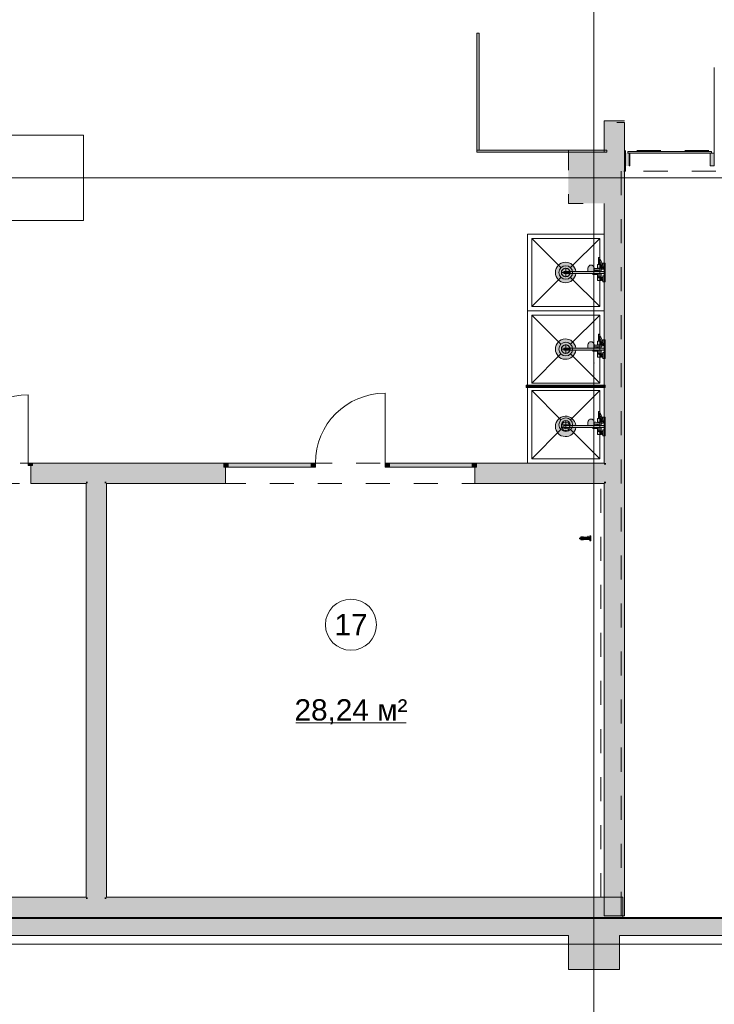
# Model space of a CAD drawing. Header units: millimetres. Extents: x -14761 to 157739, y -22400 to 107990.
# Tile 139 of 256: x 110249 to 118415, y 8292 to 19858. Entities that reach past the tile are written whole.
import ezdxf

# ---------------------------------------------------------------- set-up
doc = ezdxf.new("R2010")
doc.units = ezdxf.units.MM
doc.header["$MEASUREMENT"] = 0
doc.linetypes.add('Штриховая', pattern=[564.444447, 282.222223, -282.222223])
for name, color, linetype in [('Интерьер - конструкции мебели', 7, 'Continuous'), ('Интерьер - Оборудование', 7, 'Continuous'), ('Интерьер - Сантехника', 7, 'Continuous'), ('Конструктив - ГКЛ', 7, 'Continuous'), ('Конструктив - Колонны', 7, 'Continuous'), ('Конструктив - Навесные Стены', 7, 'Continuous'), ('Конструктив - Стены Блок 200 нов', 7, 'Continuous'), ('Конструктив - Стены Внутр сущ.', 7, 'Continuous'), ('Элемент Модели - Зона', 7, 'Continuous'), ('Элемент Модели - Оси', 7, 'Continuous')]:
    doc.layers.add(name, color=color, linetype=linetype)
doc.styles.add('СГЕНЕРИР_СТИЛЬ_1', font='txt')

msp = doc.modelspace()

# ---------------------------------------------------------------- hatches: boundary and pattern name
at = {"layer": 'Интерьер - Оборудование', "linetype": 'Continuous', "lineweight": 0, "true_color": 0x7f7f7f}
for points in [[(115625, 19700), (115625, 18325), (115650, 18325), (115650, 19700)], [(115625, 18325), (115625, 18300), (117150, 18300), (117150, 18325)]]:
    msp.add_hatch(color=8, dxfattribs=at).paths.add_polyline_path(points)
at = {"layer": 'Интерьер - Оборудование', "linetype": 'Continuous', "lineweight": 0, "true_color": 0xe5e5e5}
h = msp.add_hatch(color=254, dxfattribs=at)
h.paths.add_polyline_path([(116786, 16876), (116985, 16876), (116985, 16875), (116985, 16871), (116985, 16868), (116985, 16865), (116985, 16864), (116985, 16863), (117042, 16863), (117042, 16795), (117082, 16795), (117082, 16799), (117090, 16799), (117090, 16795), (117104, 16795), (117104, 16779), (117130, 16779), (117130, 16847), (117104, 16847), (117104, 16831), (117090, 16831), (117090, 16827), (117082, 16827), (117082, 16838), (117086, 16838), (117086, 16876), (117122, 16876), (117122, 16848), (117130, 16848), (117130, 16928), (117122, 16928), (117122, 16900), (117086, 16900), (117086, 16919), (117104, 16926), (117105, 16927), (117106, 16927), (117107, 16928), (117107, 16929), (117130, 16929), (117130, 16997), (117104, 16997), (117104, 16981), (117101, 16981), (117094, 17000), (117079, 17027), (117070, 17046), (117066, 17059, 0.853753), (117053, 17057), (117053, 16981), (117042, 16981), (117042, 16935), (117021, 16936), (117003, 16936), (117001, 16943), (117000, 16948), (116996, 16957), (116990, 16965), (116988, 16967), (116982, 16971), (116979, 16973), (116972, 16975), (116968, 16975), (116958, 16975), (116950, 16973), (116943, 16968), (116938, 16960), (116933, 16950), (116930, 16938), (116929, 16925), (116930, 16912), (116933, 16900), (116786, 16900, 19.949874)])
h.paths.add_polyline_path([(117086, 16938), (117082, 16938), (117082, 16949), (117090, 16949), (117090, 16945), (117096, 16945), (117096, 16945), (117095, 16936), (117086, 16933)], flags=0)
h.paths.add_polyline_path([(117082, 16977), (117082, 16981), (117066, 16981), (117066, 17023), (117067, 17021), (117082, 16995), (117088, 16977)], flags=0)
h = msp.add_hatch(color=254, dxfattribs=at)
h.paths.add_polyline_path([(116786, 15976), (116985, 15976), (116985, 15975), (116985, 15971), (116985, 15968), (116985, 15965), (116985, 15964), (116985, 15963), (117042, 15963), (117042, 15895), (117082, 15895), (117082, 15899), (117090, 15899), (117090, 15895), (117104, 15895), (117104, 15879), (117130, 15879), (117130, 15947), (117104, 15947), (117104, 15931), (117090, 15931), (117090, 15927), (117082, 15927), (117082, 15938), (117086, 15938), (117086, 15976), (117122, 15976), (117122, 15948), (117130, 15948), (117130, 16028), (117122, 16028), (117122, 16000), (117086, 16000), (117086, 16019), (117104, 16026), (117105, 16027), (117106, 16027), (117107, 16028), (117107, 16029), (117130, 16029), (117130, 16097), (117104, 16097), (117104, 16081), (117101, 16081), (117094, 16100), (117079, 16127), (117070, 16146), (117066, 16159, 0.853753), (117053, 16157), (117053, 16081), (117042, 16081), (117042, 16035), (117021, 16036), (117003, 16036), (117001, 16043), (117000, 16048), (116996, 16057), (116990, 16065), (116988, 16067), (116982, 16071), (116979, 16073), (116972, 16075), (116968, 16075), (116958, 16075), (116950, 16073), (116943, 16068), (116938, 16060), (116933, 16050), (116930, 16038), (116929, 16025), (116930, 16012), (116933, 16000), (116786, 16000, 19.949874)])
h.paths.add_polyline_path([(117086, 16038), (117082, 16038), (117082, 16049), (117090, 16049), (117090, 16045), (117096, 16045), (117096, 16045), (117095, 16036), (117086, 16033)], flags=0)
h.paths.add_polyline_path([(117082, 16077), (117082, 16081), (117066, 16081), (117066, 16123), (117067, 16121), (117082, 16095), (117088, 16077)], flags=0)
at = {"layer": 'Интерьер - Оборудование', "linetype": 'Continuous', "lineweight": 0, "true_color": 0x00007f}
msp.add_hatch(color=176, dxfattribs=at).paths.add_polyline_path([(116205, 15563), (116205, 15538), (116230, 15538), (116230, 15563)])
at = {"layer": 'Интерьер - Оборудование', "linetype": 'Continuous', "lineweight": 0, "true_color": 0xffffff}
for points in [[(116230, 15563), (116230, 15562), (117130, 15562), (117130, 15563)], [(116230, 15538), (117130, 15538), (117130, 15538), (116230, 15538)]]:
    msp.add_hatch(color=7, dxfattribs=at).paths.add_polyline_path(points)
at = {"layer": 'Интерьер - Оборудование', "linetype": 'Continuous', "lineweight": 0, "true_color": 0x000000}
msp.add_hatch(color=18, dxfattribs=at).paths.add_polyline_path([(117130, 15562), (116230, 15562), (116230, 15538), (117130, 15538)])
at = {"layer": 'Интерьер - Оборудование', "linetype": 'Continuous', "lineweight": 0, "true_color": 0xe5e5e5}
h = msp.add_hatch(color=254, dxfattribs=at)
h.paths.add_polyline_path([(116786, 15068), (116985, 15068), (116985, 15067), (116985, 15063), (116985, 15060), (116985, 15057), (116985, 15056), (116985, 15055), (117042, 15055), (117042, 14987), (117082, 14987), (117082, 14991), (117090, 14991), (117090, 14987), (117104, 14987), (117104, 14971), (117130, 14971), (117130, 15039), (117104, 15039), (117104, 15023), (117090, 15023), (117090, 15019), (117082, 15019), (117082, 15030), (117086, 15030), (117086, 15068), (117122, 15068), (117122, 15040), (117130, 15040), (117130, 15120), (117122, 15120), (117122, 15092), (117086, 15092), (117086, 15111), (117104, 15118), (117105, 15119), (117106, 15119), (117107, 15120), (117107, 15121), (117130, 15121), (117130, 15189), (117104, 15189), (117104, 15173), (117101, 15173), (117094, 15192), (117079, 15219), (117070, 15238), (117066, 15251, 0.853753), (117053, 15249), (117053, 15173), (117042, 15173), (117042, 15127), (117021, 15128), (117003, 15128), (117001, 15135), (117000, 15140), (116996, 15149), (116990, 15157), (116988, 15159), (116982, 15163), (116979, 15165), (116972, 15167), (116968, 15167), (116958, 15167), (116950, 15165), (116943, 15160), (116938, 15152), (116933, 15142), (116930, 15130), (116929, 15117), (116930, 15104), (116933, 15092), (116786, 15092, 19.949874)])
h.paths.add_polyline_path([(117086, 15130), (117082, 15130), (117082, 15141), (117090, 15141), (117090, 15137), (117096, 15137), (117096, 15137), (117095, 15128), (117086, 15125)], flags=0)
h.paths.add_polyline_path([(117082, 15169), (117082, 15173), (117066, 15173), (117066, 15215), (117067, 15213), (117082, 15187), (117088, 15169)], flags=0)
msp.add_hatch(color=254, dxfattribs=at).paths.add_polyline_path([(116934, 13782), (116934, 13792), (116933, 13792), (116932, 13792), (116930, 13792), (116928, 13792), (116927, 13792), (116927, 13792), (116927, 13782), (116925, 13782), (116925, 13782), (116924, 13782), (116924, 13779), (116884, 13779), (116883, 13779), (116877, 13779), (116877, 13779), (116877, 13781), (116877, 13782), (116877, 13782), (116847, 13782), (116846, 13782), (116845, 13781), (116845, 13780), (116845, 13779), (116845, 13778), (116845, 13776), (116845, 13774), (116845, 13771), (116845, 13770), (116842, 13770), (116838, 13770), (116837, 13770), (116835, 13770), (116833, 13769), (116832, 13768), (116832, 13767), (116832, 13766), (116832, 13763), (116833, 13761), (116834, 13761), (116835, 13760), (116836, 13760), (116837, 13760), (116841, 13760), (116845, 13760), (116845, 13759), (116845, 13756), (116845, 13754), (116845, 13752), (116845, 13751), (116845, 13750), (116845, 13750), (116846, 13749), (116847, 13748), (116877, 13748), (116877, 13748), (116877, 13749), (116877, 13751), (116877, 13751), (116883, 13751), (116883, 13751), (116884, 13751), (116950, 13751), (116950, 13751), (116950, 13745), (116950, 13740), (116950, 13737), (116950, 13735), (116962, 13735), (116962, 13737), (116962, 13740), (116962, 13745), (116962, 13751), (116962, 13758), (116962, 13765), (116962, 13773), (116962, 13780), (116962, 13786), (116962, 13790), (116962, 13794), (116962, 13795), (116950, 13795), (116950, 13794), (116950, 13790), (116950, 13786), (116950, 13780), (116950, 13779), (116936, 13779), (116936, 13782), (116936, 13782), (116935, 13782)])
at = {"layer": 'Конструктив - ГКЛ', "linetype": 'Continuous', "lineweight": 0, "true_color": 0x606060}
for points in [[(117359, 9312), (117300, 9312), (117300, 9300), (117359, 9300)], [(134675, 9312), (117364, 9312), (117364, 9300), (134675, 9300)]]:
    msp.add_hatch(color=251, dxfattribs=at).paths.add_polyline_path(points)
at = {"layer": 'Конструктив - Колонны', "linetype": 'Continuous', "lineweight": 0, "true_color": 0x000000}
for points in [[(116700, 17700), (117114, 17700), (117119, 17700), (117120, 17700), (117120, 18300), (117119, 18300), (116700, 18300)], [(117120, 17700), (117140, 17700), (117140, 18300), (117120, 18300)], [(117140, 17700), (117300, 17700), (117300, 18300), (117140, 18300)], [(116700, 9300), (117300, 9300), (117300, 9300), (116700, 9300)], [(117300, 9300), (116700, 9300), (116700, 9100), (117300, 9100)], [(116700, 8700), (117300, 8700), (117300, 9100), (116700, 9100)]]:
    msp.add_hatch(color=18, dxfattribs=at).paths.add_polyline_path(points)
at = {"layer": 'Конструктив - Навесные Стены', "linetype": 'Continuous', "lineweight": 0, "true_color": 0x000000}
for points in [[(117365, 18140), (117415, 18140), (117415, 18290), (117365, 18290)], [(117420, 18140), (117420, 18290), (117370, 18290), (117370, 18140)], [(117400, 18310), (117400, 18290), (118380, 18290), (118380, 18310)], [(118365, 18140), (118415, 18140), (118415, 18290), (118365, 18290)]]:
    msp.add_hatch(color=18, dxfattribs=at).paths.add_polyline_path(points)
at = {"layer": 'Конструктив - Стены Блок 200 нов', "linetype": 'Continuous', "lineweight": 0, "true_color": 0x000000}
for points in [[(117120, 18670), (117120, 18650), (117140, 18650), (117360, 18650), (117360, 18670)], [(117120, 18300), (117140, 18300), (117140, 18650), (117120, 18650)], [(117340, 18675), (117140, 18675), (117140, 18670), (117340, 18670)], [(117140, 18650), (117140, 18300), (117340, 18300), (117340, 18650)], [(117340, 18650), (117340, 18300), (117360, 18300), (117360, 18650)], [(117140, 14630), (117340, 14630), (117340, 18300), (117300, 18300), (117300, 17700), (117140, 17700)], [(117360, 9330), (117360, 18300), (117340, 18300), (117340, 9330)], [(117350, 18080), (117370, 18080), (117370, 18320), (117350, 18320), (117350, 18100)], [(117120, 14650), (117140, 14650), (117140, 17700), (117120, 17700)], [(110400, 14410), (110400, 14430), (110400, 14620), (110380, 14620), (110380, 14410)], [(112650, 14650), (110400, 14650), (110400, 14630), (112650, 14630)], [(110400, 14630), (110400, 14620), (110400, 14430), (111050, 14430), (111050, 14630)], [(111050, 14430), (111250, 14430), (111250, 14630), (111050, 14630)], [(111250, 14430), (112650, 14430), (112650, 14600), (112650, 14630), (111250, 14630)], [(112670, 14410), (112670, 14600), (112650, 14600), (112650, 14430), (112650, 14410)], [(115620, 14410), (115620, 14430), (115620, 14600), (115600, 14600), (115600, 14410)], [(115620, 14630), (117120, 14630), (117120, 14650), (115620, 14650)], [(117120, 14630), (115620, 14630), (115620, 14600), (115620, 14430), (117120, 14430)], [(117120, 14650), (117120, 14630), (117140, 14630), (117140, 14650)], [(117120, 14630), (117120, 14430), (117140, 14430), (117140, 14630)], [(117140, 14630), (117140, 14430), (117340, 14430), (117340, 14630)], [(110400, 14430), (110400, 14410), (111030, 14410), (111030, 14430)], [(111030, 14410), (111050, 14410), (111050, 14430), (111030, 14430)], [(111030, 14410), (111030, 9550), (111050, 9550), (111050, 14410)], [(111050, 14410), (111250, 14410), (111250, 14430), (111050, 14430)], [(111250, 9550), (111250, 14410), (111050, 14410), (111050, 9550)], [(111250, 14410), (111270, 14410), (111270, 14430), (111250, 14430)], [(111270, 9550), (111270, 14410), (111250, 14410), (111250, 9550)], [(111270, 14430), (111270, 14410), (112650, 14410), (112650, 14430)], [(115620, 14430), (115620, 14410), (117120, 14410), (117120, 14430)], [(117120, 14430), (117120, 14410), (117140, 14410), (117140, 14430)], [(117120, 14410), (117120, 9330), (117140, 9330), (117140, 14410)], [(117140, 14430), (117140, 9330), (117340, 9330), (117340, 14430)], [(107900, 9330), (111050, 9330), (111050, 9530), (107900, 9530)], [(107920, 9530), (111030, 9530), (111030, 9550), (107920, 9550)], [(111030, 9530), (111050, 9530), (111050, 9550), (111030, 9550)], [(111050, 9530), (111250, 9530), (111250, 9550), (111050, 9550)], [(111050, 9330), (111250, 9330), (111250, 9530), (111050, 9530)], [(111250, 9530), (111270, 9530), (111270, 9550), (111250, 9550)], [(111250, 9330), (117339, 9330), (117339, 9530), (111250, 9530)], [(111270, 9530), (117339, 9530), (117339, 9550), (111270, 9550)], [(99100, 9330), (99100, 9310), (117339, 9310), (117339, 9330)]]:
    msp.add_hatch(color=18, dxfattribs=at).paths.add_polyline_path(points)
at = {"layer": 'Конструктив - Стены Блок 200 нов', "linetype": 'Continuous', "lineweight": 0, "true_color": 0x7f7f7f}
for points in [[(110400, 14650), (110350, 14650), (110350, 14620), (110400, 14620)], [(112650, 14650), (112650, 14600), (112700, 14600), (112700, 14650)], [(113675, 14650), (113675, 14600), (113725, 14600), (113725, 14650)], [(114545, 14650), (114545, 14600), (114595, 14600), (114595, 14650)], [(115570, 14650), (115570, 14600), (115620, 14600), (115620, 14650)]]:
    msp.add_hatch(color=8, dxfattribs=at).paths.add_polyline_path(points)
at = {"layer": 'Конструктив - Стены Блок 200 нов', "linetype": 'Continuous', "lineweight": 0, "true_color": 0xffffff}
for points in [[(112700, 14650), (112700, 14640), (113675, 14640), (113675, 14650)], [(112700, 14640), (112700, 14600), (113675, 14600), (113675, 14640)], [(115570, 14650), (114595, 14650), (114595, 14640), (115570, 14640)], [(115570, 14640), (114595, 14640), (114595, 14600), (115570, 14600)]]:
    msp.add_hatch(color=7, dxfattribs=at).paths.add_polyline_path(points)
at = {"layer": 'Конструктив - Стены Внутр сущ.', "linetype": 'Continuous', "lineweight": 0, "true_color": 0x000000}
for points in [[(108300, 9100), (116700, 9100), (116700, 9300), (108300, 9300)], [(117300, 9100), (125700, 9100), (125700, 9300), (117300, 9300)]]:
    msp.add_hatch(color=18, dxfattribs=at).paths.add_polyline_path(points)

# ---------------------------------------------------------------- linework, layer by layer
at = {"layer": 'Интерьер - конструкции мебели', "color": 7, "linetype": 'Continuous', "lineweight": 15, "flags": 128}
msp.add_lwpolyline([(105000, 17500), (111000, 17500), (111000, 18500), (105000, 18500)], close=True, dxfattribs=at)
at = {"layer": 'Интерьер - Оборудование', "color": 7, "linetype": 'Continuous', "lineweight": 15}
for p, q in [((117054, 17055), (117053, 17057)), ((117054, 17055), (117058, 17041)), ((117058, 17041), (117066, 17023)), ((116786, 16900), (116645, 16900)), ((116645, 16876), (116645, 16900)), ((116933, 16900), (117086, 16900)), ((116988, 16900), (116988, 16900)), ((117000, 16902), (116999, 16900)), ((117001, 16907), (117000, 16902)), ((117003, 16916), (117001, 16907)), ((117042, 16913), (117002, 16913)), ((117002, 16900), (117002, 16900)), ((117003, 16936), (117003, 16934)), ((117003, 16934), (117004, 16925)), ((117004, 16925), (117003, 16916)), ((117003, 16914), (117021, 16915)), ((117021, 16915), (117063, 16915)), ((117027, 16913), (117027, 16900)), ((117042, 16935), (117063, 16935)), ((117042, 16915), (117042, 16900)), ((117050, 16938), (117050, 16935)), ((117050, 16938), (117082, 16938)), ((117050, 16915), (117050, 16900)), ((117066, 16981), (117053, 16981)), ((117065, 16935), (117063, 16935)), ((117063, 16915), (117065, 16915)), ((117066, 16934), (117065, 16935)), ((117065, 16915), (117066, 16916)), ((117068, 16933), (117066, 16934)), ((117066, 16916), (117068, 16917)), ((117069, 16932), (117068, 16933)), ((117068, 16917), (117069, 16919)), ((117069, 16930), (117069, 16932)), ((117069, 16930), (117070, 16928)), ((117069, 16930), (117069, 16930)), ((117070, 16928), (117069, 16930)), ((117069, 16930), (117069, 16930)), ((117070, 16922), (117069, 16920)), ((117069, 16920), (117070, 16922)), ((117069, 16920), (117069, 16920)), ((117069, 16919), (117069, 16920)), ((117069, 16920), (117069, 16920)), ((117070, 16928), (117071, 16925)), ((117070, 16922), (117070, 16928)), ((117071, 16925), (117070, 16922)), ((117072, 16938), (117075, 16938)), ((117075, 16938), (117078, 16938)), ((117078, 16938), (117081, 16938)), ((117082, 16977), (117082, 16949)), ((117086, 16933), (117086, 16919)), ((117088, 16977), (117092, 16966)), ((117090, 16954), (117090, 16972)), ((117090, 16972), (117090, 16972)), ((117090, 16972), (117090, 16972)), ((117090, 16949), (117090, 16954)), ((117095, 16954), (117090, 16954)), ((117092, 16966), (117096, 16946)), ((117096, 16946), (117096, 16945)), ((117101, 16981), (117105, 16969)), ((117104, 16972), (117104, 16981)), ((117105, 16970), (117105, 16970)), ((117105, 16969), (117109, 16950)), ((117109, 16944), (117107, 16931)), ((117107, 16931), (117107, 16930)), ((117107, 16930), (117107, 16929)), ((117109, 16950), (117109, 16945)), ((117109, 16945), (117109, 16944)), ((117122, 16876), (117122, 16900)), ((116786, 16876), (116645, 16876)), ((117086, 16876), (116985, 16876)), ((117027, 16863), (117027, 16876)), ((117042, 16863), (117042, 16876)), ((117050, 16838), (117050, 16876)), ((117082, 16838), (117050, 16838)), ((117082, 16799), (117082, 16827)), ((117090, 16799), (117090, 16827)), ((117104, 16822), (117090, 16822)), ((117104, 16804), (117090, 16804)), ((117104, 16795), (117104, 16831)), ((117054, 16155), (117053, 16157)), ((117066, 16081), (117053, 16081)), ((117054, 16155), (117058, 16141)), ((117058, 16141), (117066, 16123)), ((117082, 16077), (117082, 16049)), ((117088, 16077), (117092, 16066)), ((117101, 16081), (117105, 16069)), ((117104, 16072), (117104, 16081)), ((116786, 16000), (116645, 16000)), ((116645, 15976), (116645, 16000)), ((116786, 15976), (116645, 15976)), ((116933, 16000), (117086, 16000)), ((117086, 15976), (116985, 15976)), ((116988, 16000), (116988, 16000)), ((117000, 16002), (116999, 16000)), ((117001, 16007), (117000, 16002)), ((117003, 16016), (117001, 16007)), ((117042, 16013), (117002, 16013)), ((117002, 16000), (117002, 16000)), ((117003, 16036), (117003, 16034)), ((117003, 16034), (117004, 16025)), ((117004, 16025), (117003, 16016)), ((117003, 16014), (117021, 16015)), ((117021, 16015), (117063, 16015)), ((117027, 16013), (117027, 16000)), ((117027, 15963), (117027, 15976)), ((117042, 16035), (117063, 16035)), ((117042, 16015), (117042, 16000)), ((117042, 15963), (117042, 15976)), ((117050, 16038), (117050, 16035)), ((117050, 16038), (117082, 16038)), ((117050, 16015), (117050, 16000)), ((117050, 15938), (117050, 15976)), ((117065, 16035), (117063, 16035)), ((117063, 16015), (117065, 16015)), ((117066, 16034), (117065, 16035)), ((117065, 16015), (117066, 16016)), ((117068, 16033), (117066, 16034)), ((117066, 16016), (117068, 16017)), ((117069, 16032), (117068, 16033)), ((117068, 16017), (117069, 16019)), ((117069, 16030), (117069, 16032)), ((117069, 16030), (117070, 16028)), ((117069, 16030), (117069, 16030)), ((117070, 16028), (117069, 16030)), ((117069, 16030), (117069, 16030)), ((117070, 16022), (117069, 16020)), ((117069, 16020), (117070, 16022)), ((117069, 16020), (117069, 16020)), ((117069, 16019), (117069, 16020)), ((117069, 16020), (117069, 16020)), ((117070, 16028), (117071, 16025)), ((117070, 16022), (117070, 16028)), ((117071, 16025), (117070, 16022)), ((117072, 16038), (117075, 16038)), ((117075, 16038), (117078, 16038)), ((117078, 16038), (117081, 16038)), ((117086, 16033), (117086, 16019)), ((117090, 16054), (117090, 16072)), ((117090, 16072), (117090, 16072)), ((117090, 16072), (117090, 16072)), ((117090, 16049), (117090, 16054)), ((117095, 16054), (117090, 16054)), ((117092, 16066), (117096, 16046)), ((117096, 16046), (117096, 16045)), ((117105, 16070), (117105, 16070)), ((117105, 16069), (117109, 16050)), ((117109, 16044), (117107, 16031)), ((117107, 16031), (117107, 16030)), ((117107, 16030), (117107, 16029)), ((117109, 16050), (117109, 16045)), ((117109, 16045), (117109, 16044)), ((117122, 15976), (117122, 16000)), ((117082, 15938), (117050, 15938)), ((117082, 15899), (117082, 15927)), ((117090, 15899), (117090, 15927)), ((117104, 15922), (117090, 15922)), ((117104, 15904), (117090, 15904)), ((117104, 15895), (117104, 15931)), ((116230, 15563), (117130, 15563)), ((116230, 15562), (116230, 15563)), ((116230, 15538), (117130, 15538)), ((116230, 15538), (116230, 15538)), ((117130, 15563), (117130, 15562)), ((117130, 15538), (117130, 15538)), ((117054, 15247), (117053, 15249)), ((117066, 15173), (117053, 15173)), ((117054, 15247), (117058, 15233)), ((117058, 15233), (117066, 15215)), ((117082, 15169), (117082, 15141)), ((117088, 15169), (117092, 15158)), ((117090, 15146), (117090, 15164)), ((117090, 15164), (117090, 15164)), ((117090, 15164), (117090, 15164)), ((117092, 15158), (117096, 15138)), ((117101, 15173), (117105, 15161)), ((117104, 15164), (117104, 15173)), ((117105, 15162), (117105, 15162)), ((117105, 15161), (117109, 15142)), ((116786, 15092), (116645, 15092)), ((116645, 15068), (116645, 15092)), ((116786, 15068), (116645, 15068)), ((116933, 15092), (117086, 15092)), ((117086, 15068), (116985, 15068)), ((116988, 15092), (116988, 15092)), ((117000, 15094), (116999, 15092)), ((117001, 15099), (117000, 15094)), ((117003, 15108), (117001, 15099)), ((117042, 15105), (117002, 15105)), ((117002, 15092), (117002, 15092)), ((117003, 15128), (117003, 15126)), ((117003, 15126), (117004, 15117)), ((117004, 15117), (117003, 15108)), ((117003, 15106), (117021, 15107)), ((117021, 15107), (117063, 15107)), ((117027, 15105), (117027, 15092)), ((117027, 15055), (117027, 15068)), ((117042, 15127), (117063, 15127)), ((117042, 15107), (117042, 15092)), ((117042, 15055), (117042, 15068)), ((117050, 15130), (117050, 15127)), ((117050, 15130), (117082, 15130)), ((117050, 15107), (117050, 15092)), ((117050, 15030), (117050, 15068)), ((117065, 15127), (117063, 15127)), ((117063, 15107), (117065, 15107)), ((117066, 15126), (117065, 15127)), ((117065, 15107), (117066, 15108)), ((117068, 15125), (117066, 15126)), ((117066, 15108), (117068, 15109)), ((117069, 15124), (117068, 15125)), ((117068, 15109), (117069, 15111)), ((117069, 15122), (117069, 15124)), ((117069, 15122), (117070, 15120)), ((117069, 15122), (117069, 15122)), ((117070, 15120), (117069, 15122)), ((117069, 15122), (117069, 15122)), ((117070, 15114), (117069, 15112)), ((117069, 15112), (117070, 15114)), ((117069, 15112), (117069, 15112)), ((117069, 15111), (117069, 15112)), ((117069, 15112), (117069, 15112)), ((117070, 15120), (117071, 15117)), ((117070, 15114), (117070, 15120)), ((117071, 15117), (117070, 15114)), ((117072, 15130), (117075, 15130)), ((117075, 15130), (117078, 15130)), ((117078, 15130), (117081, 15130)), ((117086, 15125), (117086, 15111)), ((117090, 15141), (117090, 15146)), ((117095, 15146), (117090, 15146)), ((117096, 15138), (117096, 15137)), ((117109, 15136), (117107, 15123)), ((117107, 15123), (117107, 15122)), ((117107, 15122), (117107, 15121)), ((117109, 15142), (117109, 15137)), ((117109, 15137), (117109, 15136)), ((117122, 15068), (117122, 15092)), ((117082, 15030), (117050, 15030)), ((117082, 14991), (117082, 15019)), ((117090, 14991), (117090, 15019)), ((117104, 15014), (117090, 15014)), ((117104, 14996), (117090, 14996)), ((117104, 14987), (117104, 15023)), ((116845, 13770), (116845, 13760)), ((116847, 13782), (116847, 13748)), ((116877, 13779), (116877, 13751)), ((116893, 13775), (116885, 13775)), ((116893, 13757), (116893, 13774)), ((116936, 13779), (116924, 13779)), ((116934, 13782), (116927, 13782)), ((116950, 13779), (116950, 13751)), ((116885, 13755), (116893, 13755))]:
    msp.add_line(p, q, dxfattribs=at)
at = {"layer": 'Интерьер - Оборудование', "color": 7, "linetype": 'Continuous', "lineweight": 15, "flags": 128}
for points in [[(115625, 19700), (115650, 19700), (115650, 18325), (115625, 18325)], [(115625, 18325), (117150, 18325), (117150, 18300), (115625, 18300)], [(117082, 16977), (117088, 16977), (117082, 16995), (117067, 17021), (117066, 17023), (117066, 16981), (117082, 16981)], [(117086, 16938), (117086, 16933), (117095, 16936), (117096, 16945), (117096, 16945), (117090, 16945), (117090, 16949), (117082, 16949), (117082, 16938)], [(117082, 16077), (117088, 16077), (117082, 16095), (117067, 16121), (117066, 16123), (117066, 16081), (117082, 16081)], [(117086, 16038), (117086, 16033), (117095, 16036), (117096, 16045), (117096, 16045), (117090, 16045), (117090, 16049), (117082, 16049), (117082, 16038)], [(116205, 15563), (116230, 15563), (116230, 15538), (116205, 15538)], [(117130, 15562), (117130, 15538), (116230, 15538), (116230, 15562)], [(117082, 15169), (117088, 15169), (117082, 15187), (117067, 15213), (117066, 15215), (117066, 15173), (117082, 15173)], [(117086, 15130), (117086, 15125), (117095, 15128), (117096, 15137), (117096, 15137), (117090, 15137), (117090, 15141), (117082, 15141), (117082, 15130)], [(116934, 13782), (116934, 13792), (116933, 13792), (116932, 13792), (116930, 13792), (116928, 13792), (116927, 13792), (116927, 13792), (116927, 13782), (116925, 13782), (116925, 13782), (116924, 13782), (116924, 13779), (116884, 13779), (116883, 13779), (116877, 13779), (116877, 13779), (116877, 13781), (116877, 13782), (116877, 13782), (116847, 13782), (116846, 13782), (116845, 13781), (116845, 13780), (116845, 13779), (116845, 13778), (116845, 13776), (116845, 13774), (116845, 13771), (116845, 13770), (116842, 13770), (116838, 13770), (116837, 13770), (116835, 13770), (116833, 13769), (116832, 13768), (116832, 13767), (116832, 13766), (116832, 13763), (116833, 13761), (116834, 13761), (116835, 13760), (116836, 13760), (116837, 13760), (116841, 13760), (116845, 13760), (116845, 13759), (116845, 13756), (116845, 13754), (116845, 13752), (116845, 13751), (116845, 13750), (116845, 13750), (116846, 13749), (116847, 13748), (116877, 13748), (116877, 13748), (116877, 13749), (116877, 13751), (116877, 13751), (116883, 13751), (116883, 13751), (116884, 13751), (116950, 13751), (116950, 13751), (116950, 13745), (116950, 13740), (116950, 13737), (116950, 13735), (116962, 13735), (116962, 13737), (116962, 13740), (116962, 13745), (116962, 13751), (116962, 13758), (116962, 13765), (116962, 13773), (116962, 13780), (116962, 13786), (116962, 13790), (116962, 13794), (116962, 13795), (116950, 13795), (116950, 13794), (116950, 13790), (116950, 13786), (116950, 13780), (116950, 13779), (116936, 13779), (116936, 13782), (116936, 13782), (116935, 13782)]]:
    msp.add_lwpolyline(points, close=True, dxfattribs=at)
for points in [[(116786, 16876, -19.949874), (116786, 16900), (116933, 16900), (116930, 16912), (116929, 16925), (116930, 16938), (116933, 16950), (116938, 16960), (116943, 16968), (116950, 16973), (116958, 16975), (116968, 16975), (116972, 16975), (116979, 16973), (116982, 16971), (116988, 16967), (116990, 16965), (116996, 16957), (117000, 16948), (117001, 16943), (117003, 16936), (117021, 16936), (117042, 16935), (117042, 16981), (117053, 16981), (117053, 17057, -0.853753), (117066, 17059), (117070, 17046), (117079, 17027), (117094, 17000), (117101, 16981), (117104, 16981), (117104, 16997), (117130, 16997), (117130, 16929), (117107, 16929), (117107, 16928), (117106, 16927), (117105, 16927), (117104, 16926), (117086, 16919), (117086, 16900), (117122, 16900), (117122, 16928), (117130, 16928), (117130, 16848), (117122, 16848), (117122, 16876), (117086, 16876), (117086, 16838), (117082, 16838), (117082, 16827), (117090, 16827), (117090, 16831), (117104, 16831), (117104, 16847), (117130, 16847), (117130, 16779), (117104, 16779), (117104, 16795), (117090, 16795), (117090, 16799), (117082, 16799), (117082, 16795), (117042, 16795), (117042, 16863), (116985, 16863), (116985, 16864), (116985, 16865), (116985, 16868), (116985, 16871), (116985, 16875), (116985, 16876)], [(116786, 15976, -19.949874), (116786, 16000), (116933, 16000), (116930, 16012), (116929, 16025), (116930, 16038), (116933, 16050), (116938, 16060), (116943, 16068), (116950, 16073), (116958, 16075), (116968, 16075), (116972, 16075), (116979, 16073), (116982, 16071), (116988, 16067), (116990, 16065), (116996, 16057), (117000, 16048), (117001, 16043), (117003, 16036), (117021, 16036), (117042, 16035), (117042, 16081), (117053, 16081), (117053, 16157, -0.853753), (117066, 16159), (117070, 16146), (117079, 16127), (117094, 16100), (117101, 16081), (117104, 16081), (117104, 16097), (117130, 16097), (117130, 16029), (117107, 16029), (117107, 16028), (117106, 16027), (117105, 16027), (117104, 16026), (117086, 16019), (117086, 16000), (117122, 16000), (117122, 16028), (117130, 16028), (117130, 15948), (117122, 15948), (117122, 15976), (117086, 15976), (117086, 15938), (117082, 15938), (117082, 15927), (117090, 15927), (117090, 15931), (117104, 15931), (117104, 15947), (117130, 15947), (117130, 15879), (117104, 15879), (117104, 15895), (117090, 15895), (117090, 15899), (117082, 15899), (117082, 15895), (117042, 15895), (117042, 15963), (116985, 15963), (116985, 15964), (116985, 15965), (116985, 15968), (116985, 15971), (116985, 15975), (116985, 15976)], [(116786, 15068, -19.949874), (116786, 15092), (116933, 15092), (116930, 15104), (116929, 15117), (116930, 15130), (116933, 15142), (116938, 15152), (116943, 15160), (116950, 15165), (116958, 15167), (116968, 15167), (116972, 15167), (116979, 15165), (116982, 15163), (116988, 15159), (116990, 15157), (116996, 15149), (117000, 15140), (117001, 15135), (117003, 15128), (117021, 15128), (117042, 15127), (117042, 15173), (117053, 15173), (117053, 15249, -0.853753), (117066, 15251), (117070, 15238), (117079, 15219), (117094, 15192), (117101, 15173), (117104, 15173), (117104, 15189), (117130, 15189), (117130, 15121), (117107, 15121), (117107, 15120), (117106, 15119), (117105, 15119), (117104, 15118), (117086, 15111), (117086, 15092), (117122, 15092), (117122, 15120), (117130, 15120), (117130, 15040), (117122, 15040), (117122, 15068), (117086, 15068), (117086, 15030), (117082, 15030), (117082, 15019), (117090, 15019), (117090, 15023), (117104, 15023), (117104, 15039), (117130, 15039), (117130, 14971), (117104, 14971), (117104, 14987), (117090, 14987), (117090, 14991), (117082, 14991), (117082, 14987), (117042, 14987), (117042, 15055), (116985, 15055), (116985, 15056), (116985, 15057), (116985, 15060), (116985, 15063), (116985, 15067), (116985, 15068)]]:
    msp.add_lwpolyline(points, format="xyb", close=True, dxfattribs=at)
at = {"layer": 'Интерьер - Оборудование', "color": 7, "linetype": 'Continuous', "lineweight": 15}
for centre, radius, start, end in [((116667, 16888), 50, 13.8865, 346.1135), ((117060, 16834), 9, 150, 30), ((116667, 15988), 50, 13.8865, 346.1135), ((117060, 15934), 9, 150, 30), ((116667, 15080), 50, 13.8865, 346.1135), ((117060, 15026), 9, 150, 30), ((116915, 13768), 35.2, 167.7352, 175.8359), ((116949, 13765), 68.6, 175.8359, 180), ((116949, 13765), 68.6, 180, 184.1641), ((116889, 13774), 7.86, 152.2265, 163.912), ((116905, 13770), 24.1, 163.9119, 167.7352), ((116883, 13778), 0.883, 90, 141.9852), ((116886, 13776), 4.8, 141.9854, 152.2265), ((116883, 13778), 0.883, 38.0148, 90), ((116880, 13776), 4.8, 27.7735, 38.0146), ((116877, 13774), 7.77, 16.3399, 27.7735), ((116863, 13770), 23.3, 12.5097, 16.3399), ((116899, 13774), 5.65, 169.784, 180), ((116893, 13775), 0.422, 349.7842, 90), ((116915, 13763), 35.2, 184.1641, 192.2648), ((116905, 13760), 24.1, 192.2648, 196.0881), ((116889, 13756), 7.86, 196.088, 207.7735), ((116886, 13754), 4.8, 207.7735, 218.0146), ((116883, 13752), 0.883, 218.0148, 270), ((116883, 13752), 0.883, 270, 321.9852), ((116877, 13756), 7.77, 332.2265, 343.6601), ((116880, 13754), 4.8, 321.9854, 332.2265), ((116863, 13760), 23.3, 343.6601, 347.4903), ((116899, 13757), 5.65, 180, 190.216), ((116893, 13756), 0.422, 270, 10.2158)]:
    msp.add_arc(centre, radius, start, end, dxfattribs=at)
at = {"layer": 'Интерьер - Сантехника', "color": 7, "linetype": 'Continuous', "lineweight": 15}
for p, q in [((117069, 17288), (116269, 17288)), ((116269, 17288), (116269, 16488)), ((116269, 17288), (116612, 16945)), ((117069, 17288), (116726, 16945)), ((117069, 16488), (117069, 17288)), ((116719, 16888), (116619, 16888)), ((116669, 16838), (116669, 16938)), ((116269, 16488), (116612, 16831)), ((117069, 16488), (116726, 16831)), ((116269, 16488), (117069, 16488)), ((117069, 16388), (116269, 16388)), ((116269, 16388), (116269, 15588)), ((116269, 16388), (116612, 16045)), ((117069, 16388), (116726, 16045)), ((117069, 15588), (117069, 16388)), ((116719, 15988), (116619, 15988)), ((116669, 15938), (116669, 16038)), ((116269, 15588), (116612, 15931)), ((117069, 15588), (116726, 15931)), ((116269, 15588), (117069, 15588)), ((117069, 15500), (116269, 15500)), ((116269, 15500), (116269, 14700)), ((116269, 15500), (116612, 15157)), ((117069, 15500), (116726, 15157)), ((117069, 14700), (117069, 15500)), ((116269, 14700), (116612, 15043)), ((116719, 15100), (116619, 15100)), ((116669, 15050), (116669, 15150)), ((117069, 14700), (116726, 15043)), ((116269, 14700), (117069, 14700))]:
    msp.add_line(p, q, dxfattribs=at)
at = {"layer": 'Интерьер - Сантехника', "color": 7, "linetype": 'Continuous', "lineweight": 15, "flags": 128}
for points in [[(117119, 16438), (117119, 17338), (116219, 17338), (116219, 16438)], [(117119, 15538), (117119, 16438), (116219, 16438), (116219, 15538)], [(117119, 14650), (117119, 15550), (116219, 15550), (116219, 14650)]]:
    msp.add_lwpolyline(points, close=True, dxfattribs=at)
at = {"layer": 'Интерьер - Сантехника', "color": 7, "linetype": 'Continuous', "lineweight": 15}
for centre, radius in [((116669, 16888), 80), ((116669, 16888), 50), ((116669, 15988), 80), ((116669, 15988), 50), ((116669, 15100), 80), ((116669, 15100), 50)]:
    msp.add_circle(centre, radius, dxfattribs=at)
at = {"layer": 'Конструктив - ГКЛ', "color": 7, "linetype": 'Continuous', "lineweight": 15, "flags": 128}
for points in [[(117359, 9312), (117300, 9312)], [(117300, 9300), (117300, 9312)], [(117300, 9300), (125700, 9300)], [(134675, 9312), (117364, 9312)]]:
    msp.add_lwpolyline(points, dxfattribs=at)
at = {"layer": 'Конструктив - Колонны', "color": 7, "linetype": 'Continuous', "lineweight": 15}
for p, q in [((117000, 18080), (117000, 18380)), ((116920, 18000), (116620, 18000)), ((117080, 18000), (117380, 18000)), ((117000, 17920), (117000, 17620)), ((117000, 9080), (117000, 9380)), ((116920, 9000), (116620, 9000)), ((117000, 8920), (117000, 8620)), ((117080, 9000), (117380, 9000))]:
    msp.add_line(p, q, dxfattribs=at)
at = {"layer": 'Конструктив - Колонны', "color": 7, "linetype": 'Continuous', "lineweight": 15, "flags": 128}
for points in [[(117119, 17700), (117120, 17700)], [(117300, 9300), (117300, 9300), (116700, 9300), (116700, 9300)], [(116700, 9100), (116700, 8700), (117300, 8700), (117300, 9100)]]:
    msp.add_lwpolyline(points, dxfattribs=at)
at = {"layer": 'Конструктив - Колонны', "color": 7, "linetype": 'Continuous', "lineweight": 15}
for p in [(117000, 18000), (117000, 9000)]:
    msp.add_point(p, dxfattribs=at)
at = {"layer": 'Конструктив - Навесные Стены', "color": 7, "linetype": 'Continuous', "lineweight": 15}
for p, q in [((118415, 18320), (118415, 19295)), ((117365, 18290), (117365, 18140)), ((117370, 18290), (117365, 18290)), ((117370, 18290), (117370, 18140)), ((117415, 18290), (117415, 18140)), ((117420, 18290), (117415, 18290)), ((117420, 18290), (117420, 18140)), ((118365, 18290), (118365, 18140)), ((118415, 18290), (118365, 18290)), ((118415, 18320), (118415, 18280)), ((118415, 18280), (118415, 18320)), ((118415, 18290), (118415, 18140)), ((117370, 18140), (117365, 18140)), ((117420, 18140), (117415, 18140)), ((118415, 18140), (118365, 18140))]:
    msp.add_line(p, q, dxfattribs=at)
at = {"layer": 'Конструктив - Навесные Стены', "color": 7, "linetype": 'Continuous', "lineweight": 15, "flags": 128}
msp.add_lwpolyline([(117400, 18310), (117400, 18290), (118380, 18290), (118380, 18310)], close=True, dxfattribs=at)
at = {"layer": 'Конструктив - Стены Блок 200 нов', "color": 7, "linetype": 'Continuous', "lineweight": 15}
for p, q in [((117360, 18670), (117120, 18670)), ((117120, 18650), (117120, 18670)), ((117120, 18650), (117120, 18670)), ((117360, 18670), (117120, 18670)), ((117370, 18320), (117370, 18080)), ((117370, 18320), (117370, 18080)), ((117350, 18080), (117370, 18080)), ((117350, 18080), (117370, 18080)), ((110350, 14650), (110350, 15450)), ((114545, 14650), (114545, 15470)), ((110400, 14650), (110350, 14650)), ((110350, 14650), (110350, 14620)), ((110350, 14620), (110400, 14620)), ((110380, 14620), (110380, 14410)), ((110380, 14620), (110380, 14410)), ((110400, 14650), (110400, 14630)), ((110400, 14620), (110400, 14650)), ((110400, 14650), (110400, 14630)), ((110400, 14650), (110400, 14630)), ((110400, 14630), (110400, 14620)), ((110400, 14630), (110400, 14620)), ((110400, 14630), (110400, 14620)), ((112650, 14650), (112650, 14630)), ((112650, 14650), (113725, 14650)), ((112650, 14650), (112650, 14600)), ((112700, 14650), (112650, 14650)), ((112650, 14650), (112650, 14630)), ((112650, 14650), (112650, 14630)), ((112650, 14630), (112650, 14600)), ((112650, 14630), (112650, 14600)), ((112650, 14630), (112650, 14600)), ((112650, 14600), (113725, 14600)), ((112650, 14600), (112700, 14600)), ((112670, 14600), (112670, 14410)), ((112670, 14600), (112670, 14410)), ((112700, 14600), (112700, 14650)), ((113675, 14650), (113675, 14600)), ((113725, 14650), (113675, 14650)), ((113675, 14600), (113725, 14600)), ((113725, 14600), (113725, 14650)), ((115620, 14650), (114545, 14650)), ((114545, 14650), (114545, 14600)), ((114595, 14650), (114545, 14650)), ((115620, 14600), (114545, 14600)), ((114545, 14600), (114595, 14600)), ((114595, 14600), (114595, 14650)), ((115570, 14650), (115570, 14600)), ((115620, 14650), (115570, 14650)), ((115570, 14600), (115620, 14600)), ((115600, 14600), (115600, 14410)), ((115600, 14600), (115600, 14410)), ((115620, 14650), (115620, 14630)), ((115620, 14600), (115620, 14650)), ((115620, 14650), (115620, 14630)), ((115620, 14650), (115620, 14630)), ((115620, 14630), (115620, 14600)), ((115620, 14630), (115620, 14600)), ((115620, 14630), (115620, 14600)), ((110400, 14410), (110380, 14410)), ((110400, 14410), (110380, 14410)), ((112650, 14410), (112670, 14410)), ((112650, 14410), (112670, 14410)), ((115620, 14410), (115600, 14410)), ((115620, 14410), (115600, 14410))]:
    msp.add_line(p, q, dxfattribs=at)
at = {"layer": 'Конструктив - Стены Блок 200 нов', "color": 7, "linetype": 'Continuous', "lineweight": 15, "flags": 128}
for points in [[(117120, 18650), (117120, 18300)], [(117360, 18300), (117360, 18650)], [(117360, 9330), (117360, 18300)], [(117120, 17700), (117120, 14650)], [(112650, 14650), (110400, 14650)], [(117120, 14650), (115620, 14650)], [(110400, 14410), (111030, 14410)], [(111030, 14410), (111030, 9550)], [(111270, 9550), (111270, 14410)], [(111270, 14410), (112650, 14410)], [(115620, 14410), (117120, 14410)], [(117120, 14410), (117120, 9330)], [(111030, 9550), (107920, 9550)], [(117339, 9550), (111270, 9550)], [(117339, 9550), (117339, 9530)], [(117339, 9530), (117339, 9330)], [(99100, 9310), (117339, 9310)], [(117140, 9330), (117120, 9330)], [(117340, 9330), (117140, 9330)], [(117339, 9330), (117339, 9310)], [(117360, 9330), (117340, 9330)]]:
    msp.add_lwpolyline(points, dxfattribs=at)
at = {"layer": 'Конструктив - Стены Блок 200 нов', "color": 7, "linetype": 'Continuous', "lineweight": 15}
for centre, radius in [((110350, 14650), 800), ((114545, 14650), 820)]:
    msp.add_arc(centre, radius, 90, 180, dxfattribs=at)
at = {"layer": 'Конструктив - Стены Внутр сущ.', "color": 7, "linetype": 'Continuous', "lineweight": 15, "flags": 128}
for points in [[(116700, 9300), (108300, 9300)], [(125700, 9300), (117300, 9300)], [(108300, 9100), (116700, 9100)], [(117300, 9100), (125700, 9100)]]:
    msp.add_lwpolyline(points, dxfattribs=at)
at = {"layer": 'Элемент Модели - Зона', "color": 7, "linetype": 'Continuous', "lineweight": 15}
msp.add_line((113494, 11598), (114794, 11598), dxfattribs=at)
at = {"layer": 'Элемент Модели - Зона', "color": 7, "linetype": 'Штриховая', "lineweight": 15, "flags": 128}
for points in [[(36150, 44957), (36110, 44957), (36110, 36320), (41880, 36320), (41880, 39142), (45143, 42405), (45157, 42391), (45157, 42420), (63300, 42420), (63300, 42400), (77400, 42400), (77400, 42420), (114081, 42420), (117317, 39177), (117320, 38842), (117320, 36305), (117360, 36305), (117360, 34300), (117120, 34300), (117120, 35700), (116700, 35700), (116700, 36100), (108300, 36100), (108300, 35700), (107700, 35700), (107700, 36100), (99320, 36100), (99320, 26970), (107700, 26970), (107700, 27650), (108300, 27650), (108300, 26460), (112380, 26460), (112380, 27370), (112500, 27370), (112500, 21180), (117120, 21180), (117120, 26250), (116650, 26250), (116650, 27750), (117120, 27750), (117120, 32800), (117360, 32800), (117360, 20150), (117120, 20150), (117120, 20940), (99320, 20940), (99320, 14650), (117120, 14650), (117120, 17700), (116700, 17700), (116700, 18326), (117120, 18326), (117120, 18650), (117360, 18650), (117360, 18320), (120850, 18320), (120850, 37205), (120239, 37205), (120239, 45000), (125700, 45000), (125700, 45300), (126300, 45300), (126300, 45000), (141025, 45000), (141025, 45100), (140125, 45100), (140125, 47500), (132700, 47500), (132700, 53680), (130530, 53680), (130530, 54300), (129183, 54300), (126300, 54300), (126300, 53700), (125700, 53700), (125700, 54213), (124800, 54213), (117300, 54213), (117300, 53700), (116700, 53700), (116700, 54213), (108300, 54213), (108300, 53700), (107700, 53700), (107700, 54213), (99300, 54213), (99300, 53700), (98700, 53700), (98700, 54213), (90650, 54213), (90650, 53700), (90050, 53700), (89950, 53700), (89950, 48633), (77450, 48633), (77450, 53800), (77450, 61690), (77460, 61690), (77460, 67850), (74720, 67850), (74720, 59730), (73965, 59730), (73965, 54212), (72300, 54212), (72300, 53700), (71700, 53700), (71700, 54212), (63300, 54212), (63300, 53700), (62700, 53700), (62700, 54212), (61025, 54212), (61025, 46500), (61025, 45000), (54300, 45000), (54300, 44700), (53700, 44700), (53700, 45000), (45300, 45000), (45300, 44700), (44700, 44700), (44700, 45000), (36750, 45000), (36750, 44700), (36150, 44700)], [(117320, 18080), (117320, 9300), (125700, 9300), (125700, 9300), (126300, 9300), (126300, 9300), (134680, 9300), (134680, 18080), (126300, 18080), (126300, 17700), (125700, 17700), (125700, 18080)], [(111030, 9550), (111030, 14410), (107920, 14410), (107920, 9550)], [(117080, 9550), (117080, 14410), (111270, 14410), (111270, 9550)]]:
    msp.add_lwpolyline(points, close=True, dxfattribs=at)
at = {"layer": 'Элемент Модели - Зона', "color": 7, "linetype": 'Continuous', "lineweight": 15, "flags": 128}
msp.add_lwpolyline([(114444, 12751, 1), (113844, 12751, 1)], format="xyb", close=True, dxfattribs=at)
at = {"layer": 'Элемент Модели - Оси', "color": 7, "linetype": 'Continuous', "lineweight": 15}
for p, q in [((117000, 74402), (117000, 15823)), ((-12761, 18000), (155650, 18000)), ((117000, 15823), (117000, -2975)), ((-12761, 9000), (155650, 9000))]:
    msp.add_line(p, q, dxfattribs=at)
msp.add_point((117000, 15823), dxfattribs=at)
msp.add_point((117000, 15823), dxfattribs=at)

# ---------------------------------------------------------------- texts
at = {"layer": 'Элемент Модели - Зона', "color": 7, "lineweight": 15, "char_height": 250, "attachment_point": 5, "style": 'СГЕНЕРИР_СТИЛЬ_1'}
for s, insert in [('\\A1;{\\pqc;\\fArial|b0|i0|c204|p38;17}', (114144, 12751)), ('\\A1;{\\pqc;\\fArial|b0|i0|c204|p38;28,24 м²}', (114144, 11727))]:
    msp.add_mtext(s, dxfattribs=dict(at, insert=insert))

doc.saveas('drawing.dxf')
